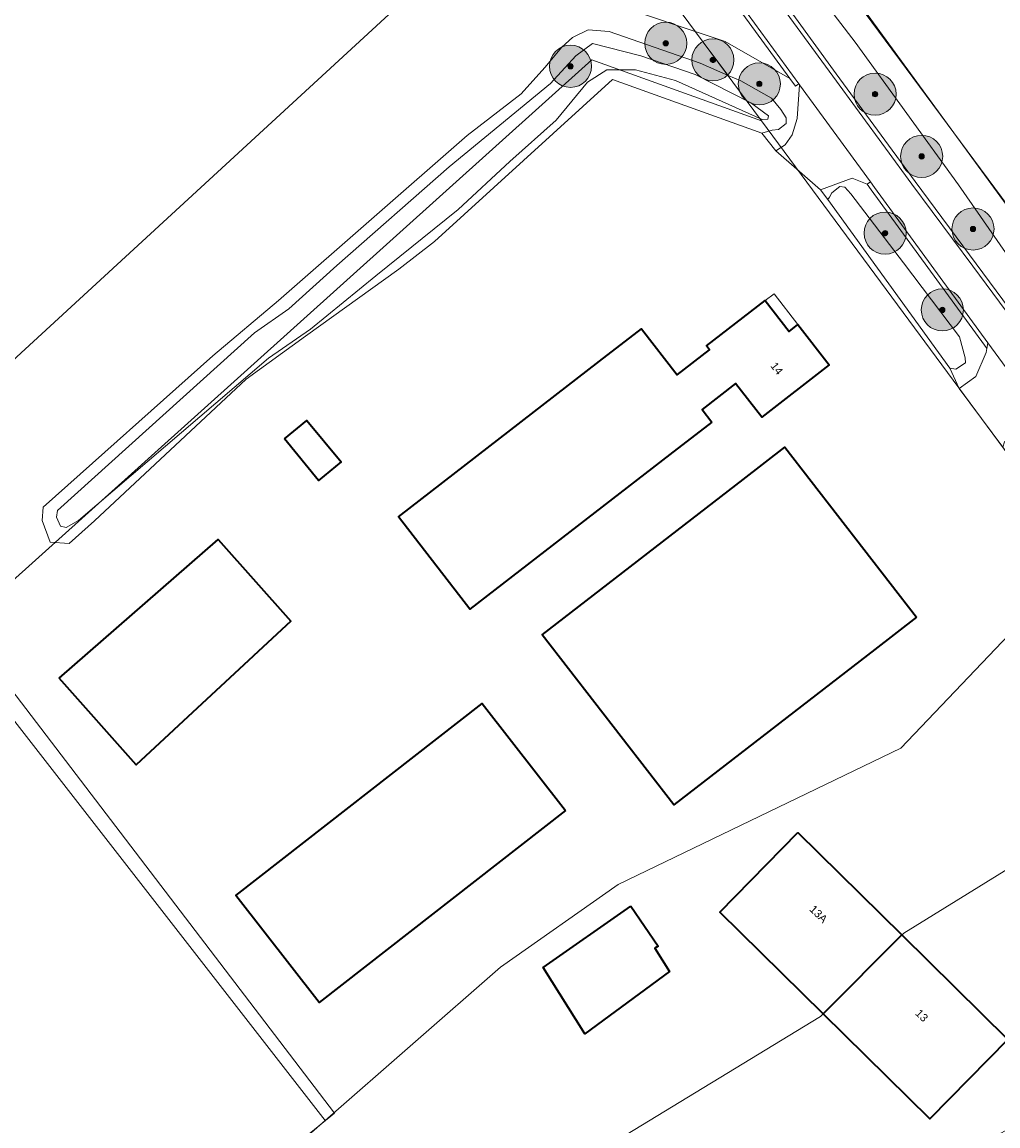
# Model space of a CAD drawing. Header units: metres. Extents: x 163543 to 168130, y 402678 to 405437.
# Tile 135 of 256: x 164645 to 164738, y 403570 to 403675. Entities that reach past the tile are written whole.
import ezdxf
from ezdxf.enums import TextEntityAlignment as Align

# ---------------------------------------------------------------- set-up
doc = ezdxf.new("R2010")
doc.units = ezdxf.units.M
doc.layers.get('0').update_dxf_attribs({"lineweight": 25})
for name, color, linetype, lineweight in [('X-CA190022.004-UO-BGT_Ondergrond$0$GE_201_SHDHek_Lijn_GEM', 253, 'X-CA190022.004-UO-BGT_Ondergrond$0$Hekwerk', 9), ('X-CA190022.004-UO-BGT_Ondergrond$0$GE_202_SHDMuur30cm_Lijn_GEM', 253, 'Continuous', 9), ('X-CA190022.004-UO-BGT_Ondergrond$0$GE_203_VGOHaag_Lijn_GEM', 253, 'X-CA190022.004-UO-BGT_Ondergrond$0$Heg', 9), ('X-CA190022.004-UO-BGT_Ondergrond$0$GE_314_WGDRijbaanLokaleweg_Vlak_GEM', 253, 'Continuous', 9), ('X-CA190022.004-UO-BGT_Ondergrond$0$GE_322_WGDInrit_Vlak_GEM', 253, 'Continuous', 9), ('X-CA190022.004-UO-BGT_Ondergrond$0$GE_367_OWGBerm_groenvoorziening_grasenk_GEM', 253, 'Continuous', 9), ('X-CA190022.004-UO-BGT_Ondergrond$0$GE_401_OTDErf_Vlak_GEM', 253, 'Continuous', 9), ('X-CA190022.004-UO-BGT_Ondergrond$0$GE_4502_GBKN_Huisnummer_Lijn_GEM', 7, 'Continuous', 9), ('X-CA190022.004-UO-BGT_Ondergrond$0$GE_471_BTDBouwland_Vlak_GEM', 253, 'Continuous', 9), ('X-CA190022.004-UO-BGT_Ondergrond$0$GE_504_WTDWaterloop_sloot_Vlak_GEM', 253, 'Continuous', 9), ('X-CA190022.004-UO-BGT_Ondergrond$0$GE_523_WTDGreppel_drogesloot_Vlak_GEM', 253, 'Continuous', 9), ('X-CA190022.004-UO-BGT_Ondergrond$0$GE_541_OWTOever_slootkant_Vlak_GEM', 253, 'Continuous', 9), ('X-CA190022.004-UO-BGT_Ondergrond$0$GE_601_PNDgrondvlakpand_Vlak_MV_GEM', 34, 'Continuous', 35), ('X-CA190022.004-UO-BGT_Ondergrond$0$GE_612_PanddeelOnderbouwOverbouw_Vlak_GEM', 253, 'Continuous', 9), ('X-CA190022.004-UO-BGT_Ondergrond$0$GE_613_PanddeelOnderbouwOverbouw_Lijn_GEM', 253, 'Continuous', 9), ('X-CA190022.004-UO-DWM_Beplanting$0$B-WE-GR-BOOM-S AFKOMSTIG UIT BGT', 252, 'Continuous', 0), ('X-CA190022.004-UO-KAD_Percelen$0$B-WE-KG-GRENS_PERCEEL-GV', 150, 'Continuous', 9)]:
    doc.layers.add(name, color=color, linetype=linetype, lineweight=lineweight)
doc.layers.add('X-CA190022.004-UO-DWM_Beplanting$0$B-WE-GR-BOOM-S AFKOMSTIG UIT BOMENBESTAND GEMEENTE', color=252, linetype='Continuous')
doc.layers.add('X-CA190022.004-UO-DWM_Beplanting$0$N-GV-GR-GRAS-A-200', color=7, linetype='Continuous')
doc.styles.add('X-CA190022.004-UO-BGT_Ondergrond$0$BGT_NAR', font='arial.ttf', dxfattribs={"height": 1})
doc.linetypes.add('X-CA190022.004-UO-BGT_Ondergrond$0$Heg', pattern='A,5,-1.5,[2,dgnlstyle-meierijstad.shx,S=0.007937,R=45,X=0,Y=0],-1.5', length=8)
doc.linetypes.add('X-CA190022.004-UO-BGT_Ondergrond$0$Hekwerk', pattern='A,5,-1.5,[2,dgnlstyle-Veghel.shx,S=0.007937,R=0,X=0,Y=0],-1.5', length=8)

# ---------------------------------------------------------------- blocks, each defined once
blk = doc.blocks.new('X-CA190022.004-UO-DWM_Beplanting$0$SGR-BOOM_01-SO')
at = {"linetype": 'ByBlock', "lineweight": 18}
h = blk.add_hatch(color=0, dxfattribs=at)
h.dxf.hatch_style = 1
edge = h.paths.add_edge_path()
edge.add_arc((0, 0), 0.25, 0, 360)
at = {"color": 0, "linetype": 'ByBlock', "lineweight": 18}
for radius in [2, 0.25]:
    blk.add_circle((0, 0), radius, dxfattribs=at)
blk = doc.blocks.new('X-CA190022.004-UO-DWM_Beplanting$0$IMGEOBoom')
at = {"transparency": 33554457}
h = blk.add_hatch(color=256, dxfattribs=at)
h.dxf.hatch_style = 1
edge = h.paths.add_edge_path()
edge.add_arc((0, 0), 100, 0, 360)
edge = h.paths.add_edge_path(flags=17)
edge.add_arc((0, 0), 12.5, 0, 360)
h = blk.add_hatch()
h.set_pattern_fill('ANGLE', color=256)
h.set_pattern_definition([(0, (0, 0), (0, 6.985), [5.08, -1.905]), (90, (0, 0), (-6.985, 4e-16), [5.08, -1.905])])
edge = h.paths.add_edge_path(flags=17)
edge.add_arc((0, 0), 12.5, 0, 360)
at = {"layer": 'X-CA190022.004-UO-DWM_Beplanting$0$N-GV-GR-GRAS-A-200'}
h = blk.add_hatch(color=256, dxfattribs=at)
h.dxf.hatch_style = 1
edge = h.paths.add_edge_path(flags=17)
edge.add_arc((0, 0), 12.5, 0, 360)
at = {"xscale": 50, "yscale": 50, "zscale": 50}
blk.add_blockref('X-CA190022.004-UO-DWM_Beplanting$0$SGR-BOOM_01-SO', (0, 0), dxfattribs=at)

msp = doc.modelspace()

# ---------------------------------------------------------------- linework, layer by layer
at = {"layer": 'X-CA190022.004-UO-BGT_Ondergrond$0$GE_201_SHDHek_Lijn_GEM'}
for p, q in [((164701.327, 403669.457), (164684.412, 403654.068)), ((164715.493, 403664.376), (164701.327, 403669.457)), ((164716.835, 403662.698), (164715.493, 403664.376)), ((164684.412, 403654.068), (164681.037, 403651.456)), ((164681.037, 403651.456), (164672.174, 403645.092)), ((164672.174, 403645.092), (164666.538, 403640.994))]:
    msp.add_line(p, q, dxfattribs=at)
at = {"layer": 'X-CA190022.004-UO-BGT_Ondergrond$0$GE_202_SHDMuur30cm_Lijn_GEM'}
for p, q in [((164717.807, 403665.294), (164717.826, 403665.84)), ((164716.494, 403664.66), (164717.095, 403664.731)), ((164717.095, 403664.731), (164717.807, 403665.294)), ((164722.139, 403658.711), (164722.923, 403659.291)), ((164722.923, 403659.291), (164723.396, 403659.254)), ((164721.937, 403658.275), (164721.778, 403658.056)), ((164721.937, 403658.275), (164722.139, 403658.711)), ((164733.924, 403641.947), (164734.854, 403642.563)), ((164734.854, 403642.563), (164734.819, 403643.018)), ((164733.36, 403642.039), (164733.735, 403641.978)), ((164733.735, 403641.978), (164733.924, 403641.947))]:
    msp.add_line(p, q, dxfattribs=at)
at = {"layer": 'X-CA190022.004-UO-BGT_Ondergrond$0$GE_203_VGOHaag_Lijn_GEM'}
for q in [(164721.077, 403659), (164733.36, 403642.039)]:
    msp.add_line((164721.778, 403658.056), q, dxfattribs=at)
at = {"layer": 'X-CA190022.004-UO-BGT_Ondergrond$0$GE_314_WGDRijbaanLokaleweg_Vlak_GEM', "flags": 128}
for points in [[(164662.553, 403746.388), (164706.987, 403685.538), (164719.021, 403669.058), (164718.698, 403668.822), (164718.166, 403669.55), (164706.813, 403685.098), (164706.664, 403685.302), (164701.016, 403692.929), (164692.565, 403704.528), (164684.035, 403716.297), (164675.992, 403727.092), (164669.028, 403736.66), (164665.303, 403741.803), (164661.794, 403746.59), (164660.236, 403748.64)], [(164651.824, 403687.168), (164704.366, 403678.909), (164704.773, 403679.938), (164706.813, 403685.098), (164718.166, 403669.55), (164712.02, 403673.089), (164709.179, 403674.036), (164703.68, 403675.87), (164693.438, 403678.131), (164650.774, 403684.362), (164644.998, 403684.87)], [(164742.982, 403636.246), (164736.982, 403644.462), (164726.204, 403659.222), (164725.823, 403659.744), (164719.087, 403668.969), (164719.064, 403669), (164719.021, 403669.058), (164706.987, 403685.538)], [(164716.506, 403678.35), (164722.571, 403670.01), (164730.073, 403659.767), (164735.872, 403651.968), (164740.922, 403645.119), (164752.764, 403628.862), (164760.384, 403618.513), (164766.564, 403610.142), (164781.106, 403590.549), (164781.151, 403590.489), (164781.352, 403590.22), (164786.349, 403583.527), (164786.029, 403583.287), (164785.256, 403584.315), (164782.303, 403588.241), (164780.785, 403590.311), (164766.242, 403609.904), (164760.062, 403618.276), (164752.442, 403628.626), (164740.599, 403644.882), (164735.551, 403651.729), (164729.751, 403659.53), (164722.247, 403669.774), (164716.183, 403678.114)], [(164716.183, 403678.114), (164722.247, 403669.774), (164729.751, 403659.53), (164735.551, 403651.729), (164740.599, 403644.882)], [(164726.204, 403659.222), (164736.982, 403644.462), (164736.876, 403643.929), (164736.659, 403644.226), (164725.881, 403658.986), (164725.5, 403659.508), (164725.823, 403659.744), (164726.204, 403659.222)]]:
    msp.add_lwpolyline(points, dxfattribs=at)
at = {"layer": 'X-CA190022.004-UO-BGT_Ondergrond$0$GE_322_WGDInrit_Vlak_GEM', "flags": 128}
for points in [[(164719.087, 403668.969), (164725.823, 403659.744), (164725.5, 403659.508), (164724.069, 403660.09), (164721.077, 403659), (164716.835, 403662.698), (164717.706, 403663.258), (164718.39, 403664.224), (164718.848, 403665.764), (164719.087, 403668.969)], [(164736.982, 403644.462), (164742.982, 403636.246), (164743.212, 403635.93), (164742.526, 403636.086), (164741.874, 403636.233), (164740.997, 403636.223), (164740.877, 403636.213), (164740.222, 403636.025), (164739.641, 403635.706), (164738.565, 403635.054), (164738.382, 403634.545), (164734.247, 403640.127), (164735.039, 403640.696), (164735.822, 403641.268), (164736.795, 403643.519), (164736.876, 403643.929), (164736.982, 403644.462)]]:
    msp.add_lwpolyline(points, dxfattribs=at)
at = {"layer": 'X-CA190022.004-UO-BGT_Ondergrond$0$GE_367_OWGBerm_groenvoorziening_grasenk_GEM', "flags": 128}
for points in [[(164714.715, 403685.603), (164724.381, 403672.999), (164734.194, 403659.474), (164741.031, 403649.617)], [(164740.922, 403645.119), (164735.872, 403651.968), (164730.073, 403659.767), (164722.571, 403670.01), (164716.506, 403678.35)], [(164712.02, 403673.089), (164718.166, 403669.55), (164718.698, 403668.822), (164719.021, 403669.058), (164719.064, 403669), (164719.087, 403668.969), (164718.848, 403665.764), (164718.39, 403664.224), (164717.706, 403663.258), (164716.835, 403662.698), (164715.493, 403664.376), (164716.494, 403664.66), (164717.095, 403664.731), (164717.807, 403665.294), (164717.826, 403665.84), (164717.317, 403666.624), (164716.417, 403667.682), (164713.507, 403669.323), (164712.31, 403669.847), (164709.179, 403674.036), (164712.02, 403673.089)], [(164736.795, 403643.519), (164735.822, 403641.268), (164735.039, 403640.696), (164734.247, 403640.127), (164733.36, 403642.039), (164733.735, 403641.978), (164733.924, 403641.947), (164734.854, 403642.563), (164734.819, 403643.018), (164734.26, 403645.009), (164728.964, 403652.049), (164723.94, 403658.615), (164723.396, 403659.254), (164722.923, 403659.291), (164722.139, 403658.711), (164721.937, 403658.275), (164721.778, 403658.056), (164721.077, 403659), (164724.069, 403660.09), (164725.5, 403659.508), (164725.881, 403658.986), (164736.659, 403644.226), (164736.876, 403643.929), (164736.795, 403643.519)]]:
    msp.add_lwpolyline(points, dxfattribs=at)
at = {"layer": 'X-CA190022.004-UO-BGT_Ondergrond$0$GE_401_OTDErf_Vlak_GEM', "flags": 128}
for points in [[(164638.35, 403637.277), (164681.282, 403676.755), (164645.274, 403681.729), (164644.972, 403682.005)], [(164703.68, 403675.87), (164709.179, 403674.036), (164712.31, 403669.847), (164709.644, 403671.016), (164701.018, 403674.032), (164699.008, 403674.191), (164697.526, 403673.45), (164696.521, 403672.551), (164694.88, 403670.593), (164692.657, 403668.106), (164687.525, 403664.137), (164669.586, 403648.473), (164663.359, 403643.223), (164647.239, 403628.832), (164647.142, 403627.569), (164647.904, 403625.504), (164649.719, 403625.4), (164652.119, 403627.539), (164666.538, 403640.994), (164672.174, 403645.092), (164681.037, 403651.456), (164684.412, 403654.068), (164701.327, 403669.457), (164715.493, 403664.376), (164716.835, 403662.698), (164721.077, 403659), (164721.778, 403658.056), (164733.36, 403642.039), (164734.247, 403640.127), (164738.382, 403634.545)], [(164687.767, 403619.147), (164680.987, 403627.912), (164700.098, 403642.699), (164704.08, 403645.78), (164707.469, 403641.4), (164710.54, 403643.78), (164710.25, 403644.159), (164715.818, 403648.47), (164718.099, 403645.531), (164718.929, 403646.18), (164721.9, 403642.35), (164715.489, 403637.401), (164713.008, 403640.599), (164709.82, 403638.131), (164710.75, 403636.93), (164706.768, 403633.849), (164687.767, 403619.147)], [(164670.161, 403635.327), (164672.301, 403637.087), (164675.548, 403633.138), (164673.408, 403631.378), (164670.161, 403635.327)], [(164738.382, 403634.545), (164746.613, 403623.375), (164747.163, 403622.516), (164751.89, 403616.199), (164759.291, 403606.055), (164770.365, 403591.121), (164770.591, 403591.238), (164772.207, 403588.601), (164775.323, 403584.718), (164771.769, 403583.145), (164757.734, 403576.121), (164741.697, 403568.756), (164724.691, 403560.303), (164702.856, 403549.805), (164681.914, 403539.451), (164655.322, 403527.058), (164641.991, 403544.437), (164674.932, 403571.266), (164639.445, 403617.736)], [(164713.729, 403631.48), (164717.698, 403634.549), (164730.198, 403618.39), (164726.229, 403615.321), (164707.131, 403600.554), (164694.631, 403616.713), (164713.729, 403631.48)], [(164648.778, 403612.61), (164663.853, 403625.766), (164670.768, 403618.013), (164656.09, 403604.364), (164648.778, 403612.61)], [(164696.857, 403600.028), (164673.452, 403581.79), (164665.539, 403591.945), (164688.943, 403610.183), (164696.857, 403600.028)], [(164718.92, 403597.931), (164728.805, 403588.204), (164738.88, 403578.29), (164731.46, 403570.74), (164721.322, 403580.716), (164711.5, 403590.38), (164718.92, 403597.931)], [(164703.063, 403590.937), (164705.664, 403587.157), (164705.333, 403586.938), (164706.734, 403584.75), (164698.689, 403578.805), (164694.731, 403585.128), (164703.063, 403590.937)]]:
    msp.add_lwpolyline(points, dxfattribs=at)
at = {"layer": 'X-CA190022.004-UO-BGT_Ondergrond$0$GE_471_BTDBouwland_Vlak_GEM', "flags": 128}
for points in [[(164797.782, 403605.159), (164791.469, 403601.87), (164788.031, 403600.375), (164785.356, 403599.281), (164783.294, 403599.176), (164781.198, 403601.206), (164775.351, 403607.684), (164768.15, 403617.949), (164762.649, 403624.922), (164760.891, 403627.48), (164760.321, 403628.1), (164755.404, 403634.255), (164754.392, 403636.516), (164738.704, 403657.589), (164711.189, 403695.297)], [(164639.445, 403617.736), (164674.932, 403571.266), (164641.991, 403544.437), (164655.322, 403527.058), (164649.727, 403524.45), (164539.313, 403646.411), (164562.442, 403658.795), (164576.465, 403675.861), (164619.749, 403646.936), (164620.05, 403646.651), (164623.656, 403648.387), (164645.274, 403681.729), (164681.282, 403676.755), (164638.35, 403637.277), (164634.761, 403632.709), (164634.768, 403632.702), (164633.247, 403629.869), (164633.512, 403624.842), (164639.445, 403617.736)]]:
    msp.add_lwpolyline(points, dxfattribs=at)
at = {"layer": 'X-CA190022.004-UO-BGT_Ondergrond$0$GE_504_WTDWaterloop_sloot_Vlak_GEM', "flags": 128}
msp.add_lwpolyline([(164668.651, 403642.987), (164650.596, 403627.571), (164649.438, 403626.905), (164648.895, 403627.03), (164648.517, 403627.892), (164648.604, 403628.513), (164667.331, 403645.401), (164670.572, 403647.667), (164675.149, 403651.797), (164685.792, 403661.164), (164695.425, 403669.101), (164697.845, 403671.721), (164699.42, 403672.875), (164704.025, 403671.714), (164709.161, 403669.941), (164714.463, 403667.241), (164716.13, 403666.026), (164716.058, 403665.686), (164715.543, 403665.662), (164707.306, 403669.365), (164703.515, 403670.382), (164700.787, 403670.374), (164698.956, 403669.214), (164695.981, 403665.605), (164691.566, 403661.692), (164686.663, 403657.127), (164678.841, 403650.817), (164672.638, 403645.745), (164668.651, 403642.987)], dxfattribs=at)
at = {"layer": 'X-CA190022.004-UO-BGT_Ondergrond$0$GE_523_WTDGreppel_drogesloot_Vlak_GEM', "flags": 128}
for points in [[(164711.189, 403695.297), (164738.704, 403657.589), (164754.392, 403636.516), (164755.404, 403634.255), (164755.372, 403633.194), (164754.72, 403632.534), (164753.645, 403632.748), (164748.111, 403639.057), (164741.031, 403649.617), (164734.194, 403659.474), (164724.381, 403672.999), (164714.715, 403685.603)], [(164728.964, 403652.049), (164734.26, 403645.009), (164734.819, 403643.018), (164734.854, 403642.563), (164733.924, 403641.947), (164733.735, 403641.978), (164733.36, 403642.039), (164721.778, 403658.056), (164721.937, 403658.275), (164722.139, 403658.711), (164722.923, 403659.291), (164723.396, 403659.254), (164723.94, 403658.615), (164728.964, 403652.049)]]:
    msp.add_lwpolyline(points, dxfattribs=at)
at = {"layer": 'X-CA190022.004-UO-BGT_Ondergrond$0$GE_541_OWTOever_slootkant_Vlak_GEM', "flags": 128}
for points in [[(164681.037, 403651.456), (164672.174, 403645.092), (164666.538, 403640.994), (164652.119, 403627.539), (164649.719, 403625.4), (164647.904, 403625.504), (164647.142, 403627.569), (164647.239, 403628.832), (164663.359, 403643.223), (164669.586, 403648.473), (164687.525, 403664.137), (164692.657, 403668.106), (164694.88, 403670.593), (164696.521, 403672.551), (164697.526, 403673.45), (164699.008, 403674.191), (164701.018, 403674.032), (164709.644, 403671.016), (164712.31, 403669.847), (164713.507, 403669.323), (164716.417, 403667.682), (164717.317, 403666.624), (164717.826, 403665.84), (164717.807, 403665.294), (164717.095, 403664.731), (164716.494, 403664.66), (164715.493, 403664.376), (164701.327, 403669.457), (164684.412, 403654.068), (164681.037, 403651.456)], [(164707.306, 403669.365), (164703.515, 403670.382), (164700.787, 403670.374), (164698.956, 403669.214), (164695.981, 403665.605), (164691.566, 403661.692), (164686.663, 403657.127), (164678.841, 403650.817), (164672.638, 403645.745), (164668.651, 403642.987), (164650.596, 403627.571), (164649.438, 403626.905), (164648.895, 403627.03), (164648.517, 403627.892), (164648.604, 403628.513), (164667.331, 403645.401), (164670.572, 403647.667), (164675.149, 403651.797), (164685.792, 403661.164), (164695.425, 403669.101), (164697.845, 403671.721), (164699.42, 403672.875), (164704.025, 403671.714), (164709.161, 403669.941), (164714.463, 403667.241), (164716.13, 403666.026), (164716.058, 403665.686), (164715.543, 403665.662), (164707.306, 403669.365)]]:
    msp.add_lwpolyline(points, dxfattribs=at)
at = {"layer": 'X-CA190022.004-UO-BGT_Ondergrond$0$GE_601_PNDgrondvlakpand_Vlak_MV_GEM', "flags": 128}
for points in [[(164710.75, 403636.93), (164706.768, 403633.849), (164687.767, 403619.147), (164680.987, 403627.912), (164700.098, 403642.699), (164704.08, 403645.78), (164707.469, 403641.4), (164710.54, 403643.78), (164710.25, 403644.159), (164715.818, 403648.47), (164718.099, 403645.531), (164718.929, 403646.18), (164721.9, 403642.35), (164715.489, 403637.401), (164713.008, 403640.599), (164709.82, 403638.131), (164710.75, 403636.93)], [(164670.161, 403635.327), (164672.301, 403637.087), (164675.548, 403633.138), (164673.408, 403631.378), (164670.161, 403635.327)], [(164730.198, 403618.39), (164726.229, 403615.321), (164707.131, 403600.554), (164694.631, 403616.713), (164713.729, 403631.48), (164717.698, 403634.549), (164730.198, 403618.39)], [(164648.778, 403612.61), (164663.853, 403625.766), (164670.768, 403618.013), (164656.09, 403604.364), (164648.778, 403612.61)], [(164696.857, 403600.028), (164673.452, 403581.79), (164665.539, 403591.945), (164688.943, 403610.183), (164696.857, 403600.028)], [(164718.92, 403597.931), (164728.805, 403588.204), (164721.322, 403580.716), (164711.5, 403590.38), (164718.92, 403597.931)], [(164703.063, 403590.937), (164705.664, 403587.157), (164705.333, 403586.938), (164706.734, 403584.75), (164698.689, 403578.805), (164694.731, 403585.128), (164703.063, 403590.937)], [(164728.805, 403588.204), (164738.88, 403578.29), (164731.46, 403570.74), (164721.322, 403580.716), (164728.805, 403588.204)]]:
    msp.add_lwpolyline(points, dxfattribs=at)
at = {"layer": 'X-CA190022.004-UO-BGT_Ondergrond$0$GE_612_PanddeelOnderbouwOverbouw_Vlak_GEM', "flags": 128}
msp.add_lwpolyline([(164715.818, 403648.47), (164716.658, 403649.12), (164718.929, 403646.18), (164718.099, 403645.531), (164715.818, 403648.47)], dxfattribs=at)
at = {"layer": 'X-CA190022.004-UO-BGT_Ondergrond$0$GE_613_PanddeelOnderbouwOverbouw_Lijn_GEM'}
for p, q in [((164716.658, 403649.12), (164715.818, 403648.47)), ((164718.929, 403646.18), (164716.658, 403649.12))]:
    msp.add_line(p, q, dxfattribs=at)
at = {"layer": 'X-CA190022.004-UO-KAD_Percelen$0$B-WE-KG-GRENS_PERCEEL-GV', "flags": 128}
for points in [[(165112.96, 403892.75), (165013.384, 403848.933), (164699.405, 403710.75), (164782.888, 403598.044), (164827.139, 403618.955), (164891.876, 403652.217), (165174.211, 403781.023), (165147.929, 403847.659), (165142.318, 403859.073), (165133.014, 403872.153), (165124.362, 403881.795), (165115.178, 403891.433)], [(164647.195, 403686.411), (164619.699, 403647.22), (164575.66, 403678.594), (164564.256, 403662.135), (164558.185, 403658.044), (164494.199, 403624.297), (164545.056, 403561.645), (164512.506, 403539.358), (164547.782, 403558.103), (164610.511, 403591.436), (164638.33, 403616.453), (164699.351, 403671.327), (164715.475, 403665.526), (164707.202, 403676.7), (164668.834, 403682.913)], [(164638.33, 403616.453), (164674.031, 403570.572), (164690.679, 403585.149), (164701.846, 403593.015), (164728.717, 403605.949), (164746.055, 403624.153), (164715.475, 403665.526), (164699.351, 403671.327)], [(164674.031, 403570.572), (164642.773, 403543.203), (164648.623, 403536.343), (164721.06, 403580.454), (164728.988, 403588.387), (164758.818, 403606.816), (164746.055, 403624.153), (164728.717, 403605.949), (164701.846, 403593.015), (164690.679, 403585.149)], [(164638.33, 403616.453), (164610.511, 403591.436), (164547.782, 403558.103), (164595.838, 403501.354), (164654.869, 403529.019), (164648.623, 403536.343), (164642.773, 403543.203), (164674.031, 403570.572)], [(164771.579, 403589.482), (164758.818, 403606.816), (164728.988, 403588.387), (164721.06, 403580.454), (164648.623, 403536.343), (164654.869, 403529.019), (164722.665, 403561.134), (164763.848, 403582.954)]]:
    msp.add_lwpolyline(points, close=True, dxfattribs=at)
for points in [[(164746.055, 403624.153), (164758.818, 403606.816), (164771.579, 403589.482), (164774.865, 403585.072), (164787.129, 403591.173), (164782.888, 403598.044), (164699.405, 403710.75), (164663.685, 403758.357), (164661.722, 403760.973), (164659.615, 403759.431), (164642.451, 403785.473), (164645.222, 403787.472), (164634.394, 403810.405), (164625.515, 403830.201), (164611.096, 403857.983), (164606.674, 403863.903), (164600.273, 403873.433), (164599.577, 403873.307)], [(164588.57, 403867.874), (164599.341, 403851.977), (164605.643, 403838.152), (164625.778, 403794.738), (164648.524, 403757.711), (164607.075, 403711.173), (164600.355, 403703.628), (164609.245, 403698.231), (164613.843, 403703.516), (164616.756, 403706.864), (164653.557, 403749.163), (164707.202, 403676.7), (164715.475, 403665.526), (164746.055, 403624.153)]]:
    msp.add_lwpolyline(points, dxfattribs=at)

# ---------------------------------------------------------------- block references
at = {"layer": 'X-CA190022.004-UO-DWM_Beplanting$0$B-WE-GR-BOOM-S AFKOMSTIG UIT BGT', "xscale": 0.02, "yscale": 0.02, "zscale": 0.02}
for p in [(164706.379, 403672.906), (164710.857, 403671.327), (164715.265, 403669.047), (164726.259, 403668.073), (164730.683, 403662.161), (164735.56, 403655.268), (164727.209, 403654.873), (164732.648, 403647.581)]:
    msp.add_blockref('X-CA190022.004-UO-DWM_Beplanting$0$IMGEOBoom', p, dxfattribs=at)
at = {"layer": 'X-CA190022.004-UO-DWM_Beplanting$0$B-WE-GR-BOOM-S AFKOMSTIG UIT BOMENBESTAND GEMEENTE', "xscale": 0.02, "yscale": 0.02, "zscale": 0.02}
for p in [(164706.379, 403672.906), (164697.33, 403670.72), (164710.857, 403671.327), (164715.265, 403669.047), (164726.259, 403668.073), (164730.683, 403662.161), (164735.56, 403655.268), (164727.209, 403654.873), (164732.648, 403647.581)]:
    msp.add_blockref('X-CA190022.004-UO-DWM_Beplanting$0$IMGEOBoom', p, dxfattribs=at)

# ---------------------------------------------------------------- texts
at = {"layer": 'X-CA190022.004-UO-BGT_Ondergrond$0$GE_4502_GBKN_Huisnummer_Lijn_GEM', "style": 'X-CA190022.004-UO-BGT_Ondergrond$0$BGT_NAR'}
for s, rotation, p in [('14', 307.8, (164716.932, 403642.023)), ('13A', 315.5, (164720.895, 403590.198)), ('13', 315.5, (164730.692, 403580.56))]:
    msp.add_text(s, height=0.75, rotation=rotation, dxfattribs=at).set_placement(p, align=Align.MIDDLE_CENTER)

doc.saveas('drawing.dxf')
